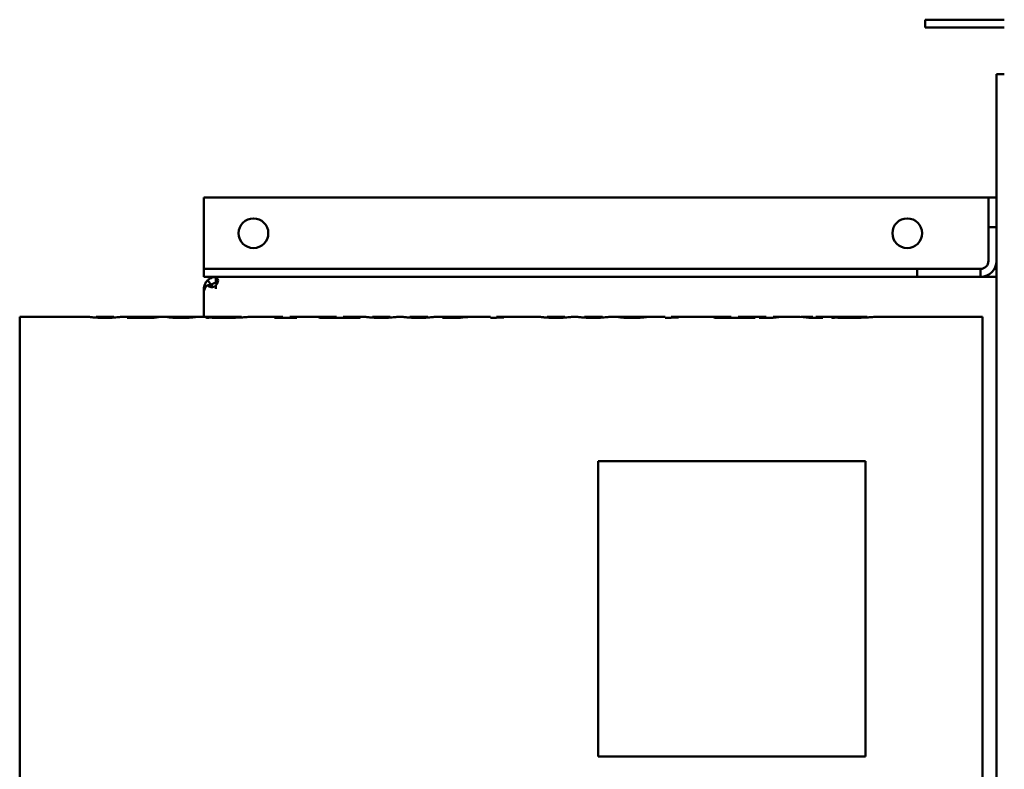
# Model space of a CAD drawing. Header units: millimetres. Extents: x 1682 to 2518, y 1091 to 1879.
# Tile 2 of 3: x 1682 to 2178, y 1358 to 1736. Entities that reach past the tile are written whole.
import ezdxf

# ---------------------------------------------------------------- set-up
doc = ezdxf.new("R2010")
doc.units = ezdxf.units.MM
doc.header["$LTSCALE"] = 10
doc.layers.add('Widoczne (ISO)', color=7, linetype='Continuous', lineweight=50)

msp = doc.modelspace()

# ---------------------------------------------------------------- linework, layer by layer
at = {"layer": 'Widoczne (ISO)'}
for p, q in [((2138.5, 1736), (2140.26, 1736)), ((2138.5, 1736), (2138.5, 1732)), ((2140.26, 1736), (2156.74, 1736)), ((2156.74, 1736), (2160.99, 1736)), ((2160.99, 1736), (2178.5, 1736)), ((2140.26, 1732), (2138.5, 1732)), ((2140.26, 1732), (2156.74, 1732)), ((2160.99, 1732), (2156.74, 1732)), ((2160.99, 1732), (2178.5, 1732)), ((2174.5, 1143.5), (2174.5, 1708.5)), ((2178.5, 1708.5), (2174.5, 1708.5)), ((1774.5, 1646.19), (2170.5, 1646.19)), ((1774.5, 1614.19), (1774.5, 1646.19)), ((2170.5, 1646.19), (2170.5, 1631.19)), ((2174.5, 1646.19), (2170.5, 1646.19)), ((2170.5, 1631.19), (2174.5, 1631.19)), ((2170.5, 1631.19), (2170.5, 1614.19)), ((1774.5, 1614.19), (1774.5, 1610.19)), ((2134.5, 1610.19), (1774.5, 1610.19)), ((1774.5, 1606.19), (1774.5, 1610.19)), ((1774.5, 1606.19), (2134.5, 1606.19)), ((1780.5, 1606.11), (2174.5, 1606.11)), ((1780.5, 1606.11), (1780.5, 1605.96)), ((1780.5, 1605.83), (1780.5, 1605.96)), ((1780.5, 1604.29), (1780.5, 1605.83)), ((2134.5, 1610.19), (2166.5, 1610.19)), ((2134.5, 1606.19), (2134.5, 1610.19)), ((2166.5, 1606.19), (2134.5, 1606.19)), ((2166.5, 1610.19), (2166.5, 1606.19)), ((2166.5, 1606.19), (2174.5, 1606.19)), ((2174.5, 1610.19), (2173.43, 1610.19)), ((1778.38, 1602.23), (1776.26, 1604.35)), ((1778.38, 1602), (1776.26, 1602)), ((1780.5, 1604.29), (1780.5, 1603.11)), ((1780.5, 1602.97), (1780.5, 1603.11)), ((1780.5, 1601.42), (1780.5, 1601.91)), ((1780.5, 1601.42), (1780.5, 1600.11)), ((1774.86, 1600.11), (1774.5, 1600.11)), ((1774.5, 1600.11), (1774.5, 1598.61)), ((1774.5, 1586), (1774.5, 1598.61)), ((1681.5, 1586), (1681.5, 1266)), ((1716.49, 1586), (1681.5, 1586)), ((1720.11, 1585.62), (1720.11, 1586)), ((1729.05, 1586), (1720.11, 1586)), ((1722.7, 1585.5), (1722.7, 1585.61)), ((1729.05, 1585.63), (1729.05, 1586)), ((1739.7, 1586), (1732.67, 1586)), ((1735.73, 1585.56), (1735.73, 1585.51)), ((1749.13, 1585.51), (1735.73, 1585.51)), ((1738.65, 1585.72), (1745.54, 1585.72)), ((1738.65, 1585.51), (1738.65, 1585.72)), ((1758.42, 1586), (1741.81, 1586)), ((1750.99, 1585.81), (1750.99, 1585.87)), ((1759.18, 1585.56), (1759.18, 1585.93)), ((1774.4, 1586), (1760.52, 1586)), ((1769.62, 1585.89), (1770.29, 1585.89)), ((1769.62, 1585.77), (1769.62, 1585.89)), ((1772.37, 1586), (1772.84, 1586)), ((1772.37, 1586), (1772.37, 1586)), ((1782.05, 1586), (1772.37, 1586)), ((1774.8, 1586), (1774.8, 1586)), ((1775.27, 1585.92), (1775.93, 1585.92)), ((1775.93, 1585.47), (1775.93, 1585.92)), ((1776.6, 1585.47), (1775.93, 1585.47)), ((1793.53, 1586), (1779.67, 1586)), ((1782.05, 1586), (1782.05, 1586)), ((1793.53, 1585.72), (1793.53, 1586)), ((1814.26, 1586), (1797.76, 1586)), ((1810.08, 1585.56), (1810.08, 1585.51)), ((1821.37, 1585.51), (1810.08, 1585.51)), ((1814.26, 1586), (1814.26, 1585.82)), ((1814.26, 1585.51), (1814.26, 1585.82)), ((1817.8, 1585.8), (1817.8, 1586)), ((1841.33, 1586), (1817.8, 1586)), ((1817.8, 1585.51), (1817.8, 1585.8)), ((1820.43, 1585.56), (1821.37, 1585.56)), ((1821.37, 1585.51), (1821.37, 1585.56)), ((1832.54, 1585.86), (1833.24, 1585.86)), ((1853.21, 1585.51), (1832.81, 1585.51)), ((1833.24, 1585.51), (1833.24, 1585.86)), ((1833.79, 1585.51), (1833.79, 1585.76)), ((1837.81, 1585.63), (1841.33, 1585.63)), ((1841.33, 1586), (1841.33, 1585.63)), ((1841.33, 1585.51), (1841.33, 1585.63)), ((1844.86, 1585.63), (1844.86, 1586)), ((1855.99, 1586), (1844.86, 1586)), ((1844.86, 1585.63), (1847.86, 1585.63)), ((1844.86, 1585.51), (1844.86, 1585.63)), ((1852.81, 1585.86), (1853.5, 1585.86)), ((1852.81, 1585.51), (1852.81, 1585.86)), ((1859.61, 1585.62), (1859.61, 1586)), ((1868.55, 1586), (1859.62, 1586)), ((1862.2, 1585.5), (1862.2, 1585.61)), ((1868.55, 1585.63), (1868.55, 1586)), ((1874.89, 1586), (1872.17, 1586)), ((1878.5, 1585.62), (1878.5, 1586)), ((1887.44, 1586), (1878.51, 1586)), ((1881.09, 1585.5), (1881.09, 1585.61)), ((1887.45, 1585.63), (1887.45, 1586)), ((1896.1, 1586), (1891.06, 1586)), ((1903.89, 1585.51), (1894.92, 1585.51)), ((1896.35, 1585.73), (1903.87, 1585.73)), ((1896.35, 1585.51), (1896.35, 1585.73)), ((1919.11, 1586), (1900.26, 1586)), ((1903.87, 1585.51), (1903.87, 1585.73)), ((1905.52, 1585.74), (1905.52, 1585.89)), ((1919.11, 1586), (1919.11, 1585.47)), ((1919.11, 1585.51), (1920.77, 1585.51)), ((1919.72, 1585.47), (1919.11, 1585.47)), ((1922.15, 1585.91), (1922.15, 1586)), ((1944.15, 1586), (1922.15, 1586)), ((1922.15, 1585.56), (1922.15, 1585.91)), ((1922.33, 1585.57), (1922.33, 1585.75)), ((1925.52, 1585.68), (1925.52, 1585.72)), ((1947.76, 1585.62), (1947.76, 1586)), ((1956.7, 1586), (1947.77, 1586)), ((1950.36, 1585.5), (1950.36, 1585.61)), ((1956.71, 1585.63), (1956.71, 1586)), ((1963.04, 1586), (1960.32, 1586)), ((1966.65, 1585.62), (1966.65, 1586)), ((1975.6, 1586), (1966.66, 1586)), ((1969.25, 1585.5), (1969.25, 1585.61)), ((1975.6, 1585.63), (1975.6, 1586)), ((1986.07, 1586), (1979.22, 1586)), ((1986.83, 1585.56), (1986.83, 1585.93)), ((2007.26, 1586), (1988.17, 1586)), ((1997.27, 1585.89), (1997.95, 1585.89)), ((1997.27, 1585.77), (1997.27, 1585.89)), ((2007.26, 1586), (2007.26, 1585.47)), ((2007.26, 1585.51), (2008.92, 1585.51)), ((2007.87, 1585.47), (2007.26, 1585.47)), ((2010.3, 1585.91), (2010.3, 1586)), ((2040.69, 1586), (2010.3, 1586)), ((2010.3, 1585.56), (2010.3, 1585.91)), ((2010.49, 1585.57), (2010.49, 1585.75)), ((2013.67, 1585.68), (2013.67, 1585.72)), ((2031.91, 1585.86), (2032.61, 1585.86)), ((2052.58, 1585.51), (2032.18, 1585.51)), ((2032.61, 1585.51), (2032.61, 1585.86)), ((2033.16, 1585.51), (2033.16, 1585.76)), ((2037.18, 1585.63), (2040.69, 1585.63)), ((2040.69, 1586), (2040.69, 1585.63)), ((2040.69, 1585.51), (2040.69, 1585.63)), ((2044.23, 1585.63), (2044.23, 1586)), ((2058.34, 1586), (2044.23, 1586)), ((2044.23, 1585.63), (2047.23, 1585.63)), ((2044.23, 1585.51), (2044.23, 1585.63)), ((2052.17, 1585.86), (2052.87, 1585.86)), ((2052.17, 1585.51), (2052.17, 1585.86)), ((2054.81, 1585.56), (2055.67, 1585.56)), ((2054.81, 1585.56), (2054.81, 1585.51)), ((2061.85, 1585.51), (2054.81, 1585.51)), ((2058.34, 1586), (2058.34, 1585.79)), ((2058.34, 1585.51), (2058.34, 1585.79)), ((2061.88, 1585.77), (2061.88, 1586)), ((2065.79, 1586), (2061.88, 1586)), ((2061.88, 1585.52), (2061.88, 1585.77)), ((2074.08, 1586), (2067.57, 1586)), ((2081.81, 1586), (2077.88, 1586)), ((2086.96, 1585.51), (2079.87, 1585.51)), ((2081.81, 1586), (2081.81, 1585.77)), ((2081.81, 1585.51), (2081.81, 1585.77)), ((2083.42, 1585.79), (2083.42, 1586)), ((2090.17, 1586), (2083.42, 1586)), ((2083.42, 1585.51), (2083.42, 1585.79)), ((2086.96, 1585.51), (2086.96, 1585.56)), ((2088.14, 1586), (2088.61, 1586)), ((2088.14, 1586), (2088.14, 1586)), ((2097.82, 1586), (2088.14, 1586)), ((2090.57, 1586), (2090.57, 1586)), ((2091.04, 1585.92), (2091.7, 1585.92)), ((2091.7, 1585.47), (2091.7, 1585.92)), ((2092.37, 1585.47), (2091.7, 1585.47)), ((2109.3, 1586), (2095.44, 1586)), ((2097.82, 1586), (2097.82, 1586)), ((2109.3, 1585.72), (2109.3, 1586)), ((2167.5, 1586), (2113.52, 1586)), ((2167.5, 1266), (2167.5, 1586)), ((2108.5, 1513.1), (1973.5, 1513.1)), ((1973.5, 1513.1), (1973.5, 1364.04)), ((2108.5, 1364.04), (2108.5, 1513.1)), ((1973.5, 1364.04), (2108.5, 1364.04))]:
    msp.add_line(p, q, dxfattribs=at)
for centre in [(1799.5, 1628.19), (2129.5, 1628.19)]:
    msp.add_circle(centre, 7.5, dxfattribs=at)
for radius in [4, 8]:
    msp.add_arc((2166.5, 1614.19), radius, 270, 0, dxfattribs=at)
for centre, major_axis, ratio, start_param, end_param in [((4093.44, 1465.95), (-2337.41, 119.92), 0.002385, 6.255894, 6.283308), ((1925.66, 1386.07), (-6.1, 199.91), 0.446381, 6.213386, 6.216583), ((4321.1, 1465.95), (-2337.41, 119.92), 0.002385, 6.255894, 6.283308), ((2013.82, 1386.07), (-6.1, 199.91), 0.446381, 6.213386, 6.216583)]:
    msp.add_ellipse(centre, major_axis=major_axis, ratio=ratio, start_param=start_param, end_param=end_param, dxfattribs=at)
for points, knots in [([(1776.26, 1604.35), (1776.35, 1604.44), (1776.59, 1604.7), (1777.38, 1605.24), (1777.72, 1605.44), (1778.47, 1605.77), (1778.88, 1605.9), (1779.87, 1606.1), (1780.3, 1606.11), (1780.5, 1606.11)], [0, 0, 0, 0, 0.0526833, 0.0526833, 0.0861186, 0.0861186, 0.1211368, 0.1211368, 0.1711448, 0.1711448, 0.1711448, 0.1711448]), ([(1780.5, 1605.83), (1780.62, 1605.8), (1780.83, 1605.73), (1781.18, 1605.49), (1781.29, 1605.37), (1781.53, 1605), (1781.61, 1604.7), (1781.61, 1604), (1781.53, 1603.61), (1781.29, 1602.99), (1781.18, 1602.77), (1780.83, 1602.23), (1780.62, 1602.02), (1780.5, 1601.91)], [0, 0, 0, 0, 0.0491218, 0.0491218, 0.0820651, 0.0820651, 0.1403471, 0.1403471, 0.1986291, 0.1986291, 0.2315806, 0.2315806, 0.2807176, 0.2807176, 0.2807176, 0.2807176]), ([(1774.5, 1600.11), (1774.5, 1600.5), (1774.54, 1600.89), (1774.69, 1601.66), (1774.81, 1602.04), (1775.11, 1602.77), (1775.29, 1603.11), (1775.73, 1603.77), (1775.98, 1604.07), (1776.26, 1604.35)], [0, 0, 0, 0, 0.1452861, 0.1452861, 0.2905717, 0.2905717, 0.4358573, 0.4358573, 0.5811435, 0.5811435, 0.5811435, 0.5811435]), ([(1776.26, 1602), (1775.98, 1601.72), (1775.73, 1601.43), (1775.29, 1600.87), (1775.11, 1600.59), (1774.81, 1600.02), (1774.69, 1599.74), (1774.54, 1599.17), (1774.5, 1598.89), (1774.5, 1598.61)], [0, 0, 0, 0, 0.1452861, 0.1452861, 0.2905717, 0.2905717, 0.4358573, 0.4358573, 0.5811435, 0.5811435, 0.5811435, 0.5811435]), ([(1780.5, 1601.42), (1780.31, 1601.33), (1779.91, 1601.16), (1778.97, 1601), (1778.59, 1600.98), (1777.82, 1601.05), (1777.45, 1601.15), (1776.96, 1601.38), (1776.8, 1601.47), (1776.45, 1601.75), (1776.33, 1601.91), (1776.26, 1602)], [0, 0, 0, 0, 0.0637787, 0.0637787, 0.1088186, 0.1088186, 0.1569781, 0.1569781, 0.1816429, 0.1816429, 0.2174563, 0.2174563, 0.2174563, 0.2174563]), ([(1780.5, 1603.11), (1780.44, 1603.11), (1780.37, 1603.11), (1780.2, 1603.09), (1780.12, 1603.08), (1779.91, 1603.05), (1779.77, 1603.02), (1779.48, 1602.93), (1779.34, 1602.88), (1779.06, 1602.75), (1778.94, 1602.67), (1778.73, 1602.53), (1778.65, 1602.47), (1778.48, 1602.33), (1778.41, 1602.26), (1778.38, 1602.23)], [-0.157635, -0.157635, -0.157635, -0.157635, -0.1399764, -0.1399764, -0.1263282, -0.1263282, -0.1032221, -0.1032221, -0.0798706, -0.0798706, -0.0542275, -0.0542275, -0.0328779, -0.0328779, 0, 0, 0, 0]), ([(1778.38, 1602), (1778.42, 1601.9), (1778.48, 1601.74), (1778.66, 1601.47), (1778.74, 1601.37), (1778.94, 1601.18), (1779.07, 1601.1), (1779.22, 1601.05), (1779.23, 1601.05), (1779.24, 1601.05)], [-0.2069716, -0.2069716, -0.2069716, -0.2069716, -0.1641015, -0.1641015, -0.1356471, -0.1356471, -0.1019573, -0.1019573, -0.0998619, -0.0998619, -0.0998619, -0.0998619]), ([(1781.19, 1602.79), (1781.11, 1602.82), (1781.03, 1602.85), (1780.78, 1602.93), (1780.62, 1602.95), (1780.5, 1602.97)], [-0.05864928, -0.05864928, -0.05864928, -0.05864928, -0.03886991, -0.03886991, 0, 0, 0, 0]), ([(1716.49, 1586), (1716.49, 1586), (1716.7, 1585.96), (1717.8, 1585.83), (1718.48, 1585.76), (1719.46, 1585.68), (1719.77, 1585.65), (1720.11, 1585.63)], [-1.5245795, -1.5245795, -1.5245795, -1.5245795, -1.0516787, -1.0516787, -0.6804539, -0.6804539, -0.5262432, -0.5262432, -0.5262432, -0.5262432]), ([(1719.35, 1585.68), (1718.35, 1585.76), (1717.66, 1585.84), (1716.68, 1585.96), (1716.49, 1586), (1716.49, 1586)], [-1.046351, -1.046351, -1.046351, -1.046351, -0.560424, -0.560424, 0, 0, 0, 0]), ([(1724.52, 1585.47), (1724.04, 1585.47), (1723.57, 1585.48), (1722.65, 1585.5), (1722.21, 1585.51), (1720.83, 1585.57), (1720.03, 1585.63), (1719.35, 1585.68)], [-0.6157738, -0.6157738, -0.6157738, -0.6157738, -0.4732199, -0.4732199, -0.3285587, -0.3285587, 0, 0, 0, 0]), ([(1720.11, 1586), (1720.11, 1585.99), (1720.17, 1585.96), (1720.46, 1585.89), (1720.66, 1585.84), (1720.98, 1585.79)], [-0.7148698, -0.7148698, -0.7148698, -0.7148698, -0.3245472, -0.3245472, 0, 0, 0, 0]), ([(1720.98, 1585.79), (1721.18, 1585.76), (1721.43, 1585.72), (1722, 1585.66), (1722.31, 1585.63), (1722.7, 1585.61)], [-0.3461513, -0.3461513, -0.3461513, -0.3461513, -0.1519097, -0.1519097, 0, 0, 0, 0]), ([(1726.76, 1585.64), (1727.26, 1585.68), (1727.62, 1585.73), (1728.32, 1585.83), (1728.5, 1585.88), (1728.89, 1585.97), (1729.05, 1586.01), (1729.05, 1586)], [-0.8751049, -0.8751049, -0.8751049, -0.8751049, -0.7906515, -0.7906515, -0.6496498, -0.6496498, 0, 0, 0, 0]), ([(1732.67, 1586), (1732.66, 1586), (1732.57, 1585.98), (1732.05, 1585.91), (1731.62, 1585.86), (1730.99, 1585.79), (1730.49, 1585.74), (1729.33, 1585.65), (1728.7, 1585.6), (1727.95, 1585.56)], [-0.9081763, -0.9081763, -0.9081763, -0.9081763, -0.7686926, -0.7686926, -0.5821444, -0.5821444, -0.2738913, -0.2738913, 0, 0, 0, 0]), ([(1748.5, 1585.75), (1749.02, 1585.76), (1749.49, 1585.78), (1750.33, 1585.83), (1750.69, 1585.85), (1750.99, 1585.87)], [-0.3698199, -0.3698199, -0.3698199, -0.3698199, -0.1905233, -0.1905233, 0, 0, 0, 0]), ([(1763.16, 1585.47), (1762.2, 1585.47), (1761.26, 1585.48), (1759.25, 1585.54), (1758.5, 1585.59), (1757.43, 1585.66), (1756.9, 1585.71), (1756.37, 1585.77), (1756.25, 1585.79), (1756.07, 1585.83), (1756.03, 1585.85), (1756.03, 1585.87)], [-0.8420061, -0.8420061, -0.8420061, -0.8420061, -0.6998189, -0.6998189, -0.5219096, -0.5219096, -0.2558191, -0.2558191, -0.1295644, -0.1295644, 0, 0, 0, 0]), ([(1756.91, 1585.98), (1757.4, 1586), (1758.03, 1586), (1759.03, 1586), (1759.37, 1585.99), (1759.73, 1585.99)], [-0.770881, -0.770881, -0.770881, -0.770881, -0.4167522, -0.4167522, -0.2468657, -0.2468657, -0.2468657, -0.2468657]), ([(1760.52, 1586), (1760.26, 1586), (1760.04, 1586), (1759.44, 1585.98), (1759.18, 1585.96), (1759.18, 1585.93)], [-0.4989571, -0.4989571, -0.4989571, -0.4989571, -0.3378176, -0.3378176, 0, 0, 0, 0]), ([(1759.18, 1585.93), (1759.18, 1585.91), (1759.29, 1585.88), (1759.88, 1585.81), (1760.35, 1585.78), (1761.1, 1585.74), (1761.63, 1585.72), (1762.53, 1585.69), (1762.83, 1585.69), (1763.47, 1585.68), (1763.79, 1585.68), (1764.12, 1585.68)], [-0.6275107, -0.6275107, -0.6275107, -0.6275107, -0.5217877, -0.5217877, -0.394256, -0.394256, -0.1940315, -0.1940315, -0.098474, -0.098474, 0, 0, 0, 0]), ([(1770.29, 1585.89), (1770.15, 1585.85), (1769.91, 1585.81), (1768.98, 1585.69), (1768.35, 1585.64), (1767.3, 1585.57), (1766.6, 1585.53), (1764.96, 1585.48), (1764.07, 1585.47), (1763.16, 1585.47)], [-0.8432193, -0.8432193, -0.8432193, -0.8432193, -0.7056979, -0.7056979, -0.528401, -0.528401, -0.2716248, -0.2716248, 0, 0, 0, 0]), ([(1764.12, 1585.68), (1764.72, 1585.68), (1765.31, 1585.68), (1766.57, 1585.71), (1767.09, 1585.73), (1767.94, 1585.76), (1768.36, 1585.79), (1769.1, 1585.84), (1769.39, 1585.87), (1769.62, 1585.89)], [-0.6278595, -0.6278595, -0.6278595, -0.6278595, -0.5209175, -0.5209175, -0.3916357, -0.3916357, -0.2049285, -0.2049285, 0, 0, 0, 0]), ([(1775.93, 1585.92), (1776.22, 1585.89), (1776.59, 1585.85), (1777.44, 1585.78), (1777.9, 1585.74), (1778.46, 1585.71)], [-0.5126081, -0.5126081, -0.5126081, -0.5126081, -0.2331347, -0.2331347, 0, 0, 0, 0]), ([(1777.5, 1585.59), (1777.27, 1585.59), (1777.07, 1585.58), (1776.91, 1585.56), (1776.74, 1585.55), (1776.64, 1585.52), (1776.6, 1585.47)], [0, 0, 0, 0, 1, 1, 1, 2, 2, 2, 2]), ([(1778.46, 1585.71), (1778.83, 1585.69), (1779.22, 1585.67), (1780.08, 1585.63), (1780.53, 1585.62), (1782.02, 1585.58), (1783.09, 1585.57), (1784.18, 1585.57)], [-0.6294153, -0.6294153, -0.6294153, -0.6294153, -0.4769758, -0.4769758, -0.3254456, -0.3254456, 0, 0, 0, 0]), ([(1784.53, 1585.47), (1783.61, 1585.47), (1782.79, 1585.47), (1782.04, 1585.48), (1781.3, 1585.5), (1780.25, 1585.52), (1778.89, 1585.56)], [0, 0, 0, 0, 1, 1, 1, 2, 2, 2, 2]), ([(1778.92, 1586), (1778.95, 1586), (1779, 1586), (1779.05, 1586), (1779.24, 1586), (1779.54, 1586), (1779.94, 1586), (1780.34, 1586), (1781.05, 1586), (1782.05, 1586)], [0.725571, 0.725571, 0.725571, 0.725571, 1, 1, 1, 2, 2, 2, 3, 3, 3, 3]), ([(1784.18, 1585.57), (1784.93, 1585.57), (1785.69, 1585.57), (1787.11, 1585.6), (1787.77, 1585.61), (1789, 1585.66), (1789.56, 1585.68), (1790.59, 1585.74), (1791.05, 1585.77), (1791.45, 1585.8)], [-0.8603733, -0.8603733, -0.8603733, -0.8603733, -0.6338336, -0.6338336, -0.4237784, -0.4237784, -0.2170422, -0.2170422, 0, 0, 0, 0]), ([(1791.02, 1585.59), (1790.08, 1585.55), (1789.08, 1585.52), (1786.88, 1585.48), (1785.7, 1585.47), (1784.53, 1585.47)], [-0.6796182, -0.6796182, -0.6796182, -0.6796182, -0.3528207, -0.3528207, 0, 0, 0, 0]), ([(1796.17, 1585.89), (1795.56, 1585.85), (1794.83, 1585.79), (1793.08, 1585.69), (1792.11, 1585.64), (1791.02, 1585.59)], [-0.7688621, -0.7688621, -0.7688621, -0.7688621, -0.3780903, -0.3780903, 0, 0, 0, 0]), ([(1791.45, 1585.8), (1792.16, 1585.85), (1792.67, 1585.9), (1793.38, 1585.97), (1793.53, 1586), (1793.53, 1586)], [-0.8030423, -0.8030423, -0.8030423, -0.8030423, -0.4158962, -0.4158962, 0, 0, 0, 0]), ([(1797.76, 1586), (1797.73, 1586), (1797.6, 1585.99), (1797.09, 1585.96), (1796.69, 1585.93), (1796.17, 1585.89)], [-0.6236316, -0.6236316, -0.6236316, -0.6236316, -0.3338565, -0.3338565, 0, 0, 0, 0]), ([(1810.08, 1585.56), (1811.41, 1585.56), (1812.34, 1585.57), (1812.88, 1585.59), (1813.41, 1585.61), (1813.77, 1585.63), (1813.97, 1585.66), (1814.17, 1585.68), (1814.26, 1585.75), (1814.26, 1585.82)], [0, 0, 0, 0, 1, 1, 1, 2, 2, 2, 3, 3, 3, 3]), ([(1817.8, 1585.8), (1817.8, 1585.77), (1817.82, 1585.73), (1817.96, 1585.68), (1818.01, 1585.66), (1818.14, 1585.64), (1818.21, 1585.63), (1818.31, 1585.62)], [-0.2621037, -0.2621037, -0.2621037, -0.2621037, -0.0999427, -0.0999427, -0.0434947, -0.0434947, 0, 0, 0, 0]), ([(1832.81, 1585.51), (1832.77, 1585.59), (1832.72, 1585.66), (1832.63, 1585.77), (1832.59, 1585.82), (1832.54, 1585.86)], [-0.5868472, -0.5868472, -0.5868472, -0.5868472, -0.2934236, -0.2934236, 0, 0, 0, 0]), ([(1833.79, 1585.76), (1834.17, 1585.72), (1834.68, 1585.68), (1835.31, 1585.66), (1835.95, 1585.64), (1836.78, 1585.63), (1837.81, 1585.63)], [0, 0, 0, 0, 1, 1, 1, 2, 2, 2, 2]), ([(1850.36, 1585.64), (1851, 1585.66), (1851.54, 1585.69), (1851.99, 1585.73), (1852.44, 1585.77), (1852.71, 1585.82), (1852.81, 1585.86)], [0, 0, 0, 0, 1, 1, 1, 2, 2, 2, 2]), ([(1853.5, 1585.86), (1853.45, 1585.82), (1853.41, 1585.77), (1853.31, 1585.66), (1853.26, 1585.59), (1853.21, 1585.51)], [-0.5869432, -0.5869432, -0.5869432, -0.5869432, -0.2934716, -0.2934716, 0, 0, 0, 0]), ([(1855.99, 1586), (1855.99, 1586), (1856.21, 1585.96), (1857.3, 1585.83), (1857.98, 1585.76), (1858.96, 1585.68), (1859.27, 1585.65), (1859.61, 1585.63)], [-1.5245794, -1.5245794, -1.5245794, -1.5245794, -1.0516786, -1.0516786, -0.6804539, -0.6804539, -0.5262432, -0.5262432, -0.5262432, -0.5262432]), ([(1858.85, 1585.68), (1857.85, 1585.76), (1857.16, 1585.84), (1856.19, 1585.96), (1855.99, 1586), (1855.99, 1586)], [-1.046351, -1.046351, -1.046351, -1.046351, -0.560424, -0.560424, 0, 0, 0, 0]), ([(1864.02, 1585.47), (1863.54, 1585.47), (1863.08, 1585.48), (1862.15, 1585.5), (1861.71, 1585.51), (1860.33, 1585.57), (1859.53, 1585.63), (1858.85, 1585.68)], [-0.6157738, -0.6157738, -0.6157738, -0.6157738, -0.4732199, -0.4732199, -0.3285587, -0.3285587, 0, 0, 0, 0]), ([(1859.61, 1586), (1859.61, 1585.99), (1859.67, 1585.96), (1859.96, 1585.89), (1860.17, 1585.84), (1860.49, 1585.79)], [-0.7148698, -0.7148698, -0.7148698, -0.7148698, -0.3245472, -0.3245472, 0, 0, 0, 0]), ([(1860.49, 1585.79), (1860.68, 1585.76), (1860.93, 1585.72), (1861.5, 1585.66), (1861.81, 1585.63), (1862.2, 1585.61)], [-0.3461513, -0.3461513, -0.3461513, -0.3461513, -0.1519097, -0.1519097, 0, 0, 0, 0]), ([(1866.27, 1585.64), (1866.76, 1585.68), (1867.12, 1585.73), (1867.82, 1585.83), (1868.01, 1585.88), (1868.39, 1585.97), (1868.55, 1586.01), (1868.55, 1586)], [-0.875105, -0.875105, -0.875105, -0.875105, -0.7906515, -0.7906515, -0.6496498, -0.6496498, 0, 0, 0, 0]), ([(1872.17, 1586), (1872.16, 1586), (1872.07, 1585.98), (1871.55, 1585.91), (1871.12, 1585.86), (1870.49, 1585.79), (1870, 1585.74), (1868.83, 1585.65), (1868.2, 1585.6), (1867.45, 1585.56)], [-0.9081764, -0.9081764, -0.9081764, -0.9081764, -0.7686926, -0.7686926, -0.5821444, -0.5821444, -0.2738913, -0.2738913, 0, 0, 0, 0]), ([(1874.89, 1586), (1874.89, 1586), (1875.1, 1585.96), (1876.19, 1585.83), (1876.87, 1585.76), (1877.86, 1585.68), (1878.16, 1585.65), (1878.5, 1585.63)], [-1.5245794, -1.5245794, -1.5245794, -1.5245794, -1.0516786, -1.0516786, -0.6804539, -0.6804539, -0.5262432, -0.5262432, -0.5262432, -0.5262432]), ([(1877.75, 1585.68), (1876.74, 1585.76), (1876.05, 1585.84), (1875.08, 1585.96), (1874.89, 1586), (1874.89, 1586)], [-1.046351, -1.046351, -1.046351, -1.046351, -0.560424, -0.560424, 0, 0, 0, 0]), ([(1882.91, 1585.47), (1882.44, 1585.47), (1881.97, 1585.48), (1881.04, 1585.5), (1880.6, 1585.51), (1879.23, 1585.57), (1878.42, 1585.63), (1877.75, 1585.68)], [-0.6157738, -0.6157738, -0.6157738, -0.6157738, -0.4732199, -0.4732199, -0.3285587, -0.3285587, 0, 0, 0, 0]), ([(1878.5, 1586), (1878.5, 1585.99), (1878.56, 1585.96), (1878.85, 1585.89), (1879.06, 1585.84), (1879.38, 1585.79)], [-0.7148698, -0.7148698, -0.7148698, -0.7148698, -0.3245472, -0.3245472, 0, 0, 0, 0]), ([(1879.38, 1585.79), (1879.57, 1585.76), (1879.82, 1585.72), (1880.4, 1585.66), (1880.71, 1585.63), (1881.09, 1585.61)], [-0.3461513, -0.3461513, -0.3461513, -0.3461513, -0.1519097, -0.1519097, 0, 0, 0, 0]), ([(1885.16, 1585.64), (1885.65, 1585.68), (1886.01, 1585.73), (1886.72, 1585.83), (1886.9, 1585.88), (1887.28, 1585.97), (1887.45, 1586.01), (1887.45, 1586)], [-0.875105, -0.875105, -0.875105, -0.875105, -0.7906515, -0.7906515, -0.6496498, -0.6496498, 0, 0, 0, 0]), ([(1891.06, 1586), (1891.06, 1586), (1890.96, 1585.98), (1890.45, 1585.91), (1890.01, 1585.86), (1889.38, 1585.79), (1888.89, 1585.74), (1887.73, 1585.65), (1887.09, 1585.6), (1886.34, 1585.56)], [-0.9081764, -0.9081764, -0.9081764, -0.9081764, -0.7686927, -0.7686927, -0.5821444, -0.5821444, -0.2738913, -0.2738913, 0, 0, 0, 0]), ([(1894.92, 1585.51), (1895.16, 1585.55), (1895.4, 1585.59), (1895.88, 1585.66), (1896.11, 1585.69), (1896.35, 1585.73)], [-0.3436624, -0.3436624, -0.3436624, -0.3436624, -0.1718312, -0.1718312, 0, 0, 0, 0]), ([(1905.52, 1585.89), (1904.01, 1585.89), (1902.53, 1585.91), (1899.89, 1585.95), (1898.76, 1585.97), (1897.78, 1585.98)], [-0.8754756, -0.8754756, -0.8754756, -0.8754756, -0.4179095, -0.4179095, 0, 0, 0, 0]), ([(1898.24, 1585.97), (1898.54, 1585.99), (1898.92, 1585.99), (1899.67, 1586), (1900.26, 1586), (1901.62, 1586), (1902.4, 1585.99), (1903.21, 1585.99)], [-0.6466164, -0.6466164, -0.6466164, -0.6466164, -0.5133137, -0.5133137, -0.2645651, -0.2645651, 0, 0, 0, 0]), ([(1903.87, 1585.73), (1904.14, 1585.76), (1904.42, 1585.79), (1904.97, 1585.84), (1905.25, 1585.87), (1905.52, 1585.89)], [-0.373607, -0.373607, -0.373607, -0.373607, -0.1868035, -0.1868035, 0, 0, 0, 0]), ([(1908.69, 1585.98), (1907.89, 1585.95), (1907.09, 1585.89), (1905.49, 1585.74), (1904.69, 1585.64), (1903.89, 1585.51)], [-1.082689, -1.082689, -1.082689, -1.082689, -0.541345, -0.541345, 0, 0, 0, 0]), ([(1925.8, 1585.68), (1924.79, 1585.65), (1923.78, 1585.62), (1921.75, 1585.55), (1920.73, 1585.51), (1919.72, 1585.47)], [-0.6769042, -0.6769042, -0.6769042, -0.6769042, -0.3384521, -0.3384521, 0, 0, 0, 0]), ([(1922.33, 1585.75), (1922.41, 1585.73), (1922.57, 1585.71), (1922.8, 1585.7), (1923.03, 1585.69), (1923.31, 1585.68), (1923.62, 1585.68)], [0, 0, 0, 0, 1, 1, 1, 2, 2, 2, 2]), ([(1944.15, 1586), (1944.15, 1586), (1944.36, 1585.96), (1945.45, 1585.83), (1946.13, 1585.76), (1947.12, 1585.68), (1947.42, 1585.65), (1947.76, 1585.63)], [-1.5245794, -1.5245794, -1.5245794, -1.5245794, -1.0516786, -1.0516786, -0.6804539, -0.6804539, -0.5262432, -0.5262432, -0.5262432, -0.5262432]), ([(1947.01, 1585.68), (1946, 1585.76), (1945.31, 1585.84), (1944.34, 1585.96), (1944.15, 1586), (1944.15, 1586)], [-1.046351, -1.046351, -1.046351, -1.046351, -0.560424, -0.560424, 0, 0, 0, 0]), ([(1952.17, 1585.47), (1951.7, 1585.47), (1951.23, 1585.48), (1950.3, 1585.5), (1949.86, 1585.51), (1948.49, 1585.57), (1947.68, 1585.63), (1947.01, 1585.68)], [-0.6157738, -0.6157738, -0.6157738, -0.6157738, -0.4732199, -0.4732199, -0.3285587, -0.3285587, 0, 0, 0, 0]), ([(1947.76, 1586), (1947.76, 1585.99), (1947.82, 1585.96), (1948.11, 1585.89), (1948.32, 1585.84), (1948.64, 1585.79)], [-0.7148698, -0.7148698, -0.7148698, -0.7148698, -0.3245472, -0.3245472, 0, 0, 0, 0]), ([(1948.64, 1585.79), (1948.84, 1585.76), (1949.08, 1585.72), (1949.66, 1585.66), (1949.97, 1585.63), (1950.36, 1585.61)], [-0.3461513, -0.3461513, -0.3461513, -0.3461513, -0.1519097, -0.1519097, 0, 0, 0, 0]), ([(1954.42, 1585.64), (1954.91, 1585.68), (1955.27, 1585.73), (1955.98, 1585.83), (1956.16, 1585.88), (1956.54, 1585.97), (1956.71, 1586.01), (1956.71, 1586)], [-0.875105, -0.875105, -0.875105, -0.875105, -0.7906516, -0.7906516, -0.6496498, -0.6496498, 0, 0, 0, 0]), ([(1960.32, 1586), (1960.32, 1586), (1960.22, 1585.98), (1959.71, 1585.91), (1959.28, 1585.86), (1958.64, 1585.79), (1958.15, 1585.74), (1956.99, 1585.65), (1956.35, 1585.6), (1955.6, 1585.56)], [-0.9081764, -0.9081764, -0.9081764, -0.9081764, -0.7686927, -0.7686927, -0.5821444, -0.5821444, -0.2738913, -0.2738913, 0, 0, 0, 0]), ([(1963.04, 1586), (1963.04, 1586), (1963.25, 1585.96), (1964.34, 1585.83), (1965.03, 1585.76), (1966.01, 1585.68), (1966.32, 1585.65), (1966.66, 1585.63)], [-1.5245794, -1.5245794, -1.5245794, -1.5245794, -1.0516786, -1.0516786, -0.6804539, -0.6804539, -0.5262432, -0.5262432, -0.5262432, -0.5262432]), ([(1965.9, 1585.68), (1964.9, 1585.76), (1964.21, 1585.84), (1963.23, 1585.96), (1963.04, 1586), (1963.04, 1586)], [-1.046351, -1.046351, -1.046351, -1.046351, -0.560424, -0.560424, 0, 0, 0, 0]), ([(1971.07, 1585.47), (1970.59, 1585.47), (1970.12, 1585.48), (1969.2, 1585.5), (1968.75, 1585.51), (1967.38, 1585.57), (1966.57, 1585.63), (1965.9, 1585.68)], [-0.6157738, -0.6157738, -0.6157738, -0.6157738, -0.4732199, -0.4732199, -0.3285587, -0.3285587, 0, 0, 0, 0]), ([(1966.65, 1586), (1966.65, 1585.99), (1966.71, 1585.96), (1967.01, 1585.89), (1967.21, 1585.84), (1967.53, 1585.79)], [-0.7148698, -0.7148698, -0.7148698, -0.7148698, -0.3245472, -0.3245472, 0, 0, 0, 0]), ([(1967.53, 1585.79), (1967.73, 1585.76), (1967.98, 1585.72), (1968.55, 1585.66), (1968.86, 1585.63), (1969.25, 1585.61)], [-0.3461513, -0.3461513, -0.3461513, -0.3461513, -0.1519097, -0.1519097, 0, 0, 0, 0]), ([(1973.31, 1585.64), (1973.81, 1585.68), (1974.16, 1585.73), (1974.87, 1585.83), (1975.05, 1585.88), (1975.43, 1585.97), (1975.6, 1586.01), (1975.6, 1586)], [-0.875105, -0.875105, -0.875105, -0.875105, -0.7906516, -0.7906516, -0.6496498, -0.6496498, 0, 0, 0, 0]), ([(1979.22, 1586), (1979.21, 1586), (1979.11, 1585.98), (1978.6, 1585.91), (1978.17, 1585.86), (1977.53, 1585.79), (1977.04, 1585.74), (1975.88, 1585.65), (1975.24, 1585.6), (1974.5, 1585.56)], [-0.9081764, -0.9081764, -0.9081764, -0.9081764, -0.7686927, -0.7686927, -0.5821444, -0.5821444, -0.2738913, -0.2738913, 0, 0, 0, 0]), ([(1990.82, 1585.47), (1989.86, 1585.47), (1988.92, 1585.48), (1986.91, 1585.54), (1986.16, 1585.59), (1985.09, 1585.66), (1984.56, 1585.71), (1984.03, 1585.77), (1983.9, 1585.79), (1983.73, 1585.83), (1983.69, 1585.85), (1983.69, 1585.87)], [-0.8420061, -0.8420061, -0.8420061, -0.8420061, -0.6998189, -0.6998189, -0.5219096, -0.5219096, -0.2558191, -0.2558191, -0.1295644, -0.1295644, 0, 0, 0, 0]), ([(1984.57, 1585.98), (1985.06, 1586), (1985.68, 1586), (1986.68, 1586), (1987.03, 1585.99), (1987.38, 1585.99)], [-0.770881, -0.770881, -0.770881, -0.770881, -0.4167522, -0.4167522, -0.2468657, -0.2468657, -0.2468657, -0.2468657]), ([(1988.17, 1586), (1987.92, 1586), (1987.69, 1586), (1987.09, 1585.98), (1986.83, 1585.96), (1986.83, 1585.93)], [-0.4989571, -0.4989571, -0.4989571, -0.4989571, -0.3378176, -0.3378176, 0, 0, 0, 0]), ([(1986.83, 1585.93), (1986.83, 1585.91), (1986.94, 1585.88), (1987.54, 1585.81), (1988, 1585.78), (1988.76, 1585.74), (1989.28, 1585.72), (1990.19, 1585.69), (1990.49, 1585.69), (1991.12, 1585.68), (1991.45, 1585.68), (1991.78, 1585.68)], [-0.6275107, -0.6275107, -0.6275107, -0.6275107, -0.5217877, -0.5217877, -0.394256, -0.394256, -0.1940315, -0.1940315, -0.098474, -0.098474, 0, 0, 0, 0]), ([(1997.95, 1585.89), (1997.81, 1585.85), (1997.56, 1585.81), (1996.64, 1585.69), (1996, 1585.64), (1994.96, 1585.57), (1994.26, 1585.53), (1992.61, 1585.48), (1991.72, 1585.47), (1990.82, 1585.47)], [-0.8432194, -0.8432194, -0.8432194, -0.8432194, -0.7056979, -0.7056979, -0.528401, -0.528401, -0.2716248, -0.2716248, 0, 0, 0, 0]), ([(1991.78, 1585.68), (1992.38, 1585.68), (1992.97, 1585.68), (1994.23, 1585.71), (1994.75, 1585.73), (1995.6, 1585.76), (1996.02, 1585.79), (1996.76, 1585.84), (1997.05, 1585.87), (1997.27, 1585.89)], [-0.6278595, -0.6278595, -0.6278595, -0.6278595, -0.5209175, -0.5209175, -0.3916357, -0.3916357, -0.2049285, -0.2049285, 0, 0, 0, 0]), ([(2013.96, 1585.68), (2012.94, 1585.65), (2011.93, 1585.62), (2009.9, 1585.55), (2008.89, 1585.51), (2007.87, 1585.47)], [-0.6769042, -0.6769042, -0.6769042, -0.6769042, -0.3384521, -0.3384521, 0, 0, 0, 0]), ([(2010.49, 1585.75), (2010.57, 1585.73), (2010.72, 1585.71), (2010.96, 1585.7), (2011.19, 1585.69), (2011.46, 1585.68), (2011.77, 1585.68)], [0, 0, 0, 0, 1, 1, 1, 2, 2, 2, 2]), ([(2032.18, 1585.51), (2032.13, 1585.59), (2032.09, 1585.66), (2032, 1585.77), (2031.96, 1585.82), (2031.91, 1585.86)], [-0.5868472, -0.5868472, -0.5868472, -0.5868472, -0.2934236, -0.2934236, 0, 0, 0, 0]), ([(2033.16, 1585.76), (2033.54, 1585.72), (2034.05, 1585.68), (2034.68, 1585.66), (2035.31, 1585.64), (2036.15, 1585.63), (2037.18, 1585.63)], [0, 0, 0, 0, 1, 1, 1, 2, 2, 2, 2]), ([(2049.72, 1585.64), (2050.36, 1585.66), (2050.91, 1585.69), (2051.36, 1585.73), (2051.81, 1585.77), (2052.08, 1585.82), (2052.17, 1585.86)], [0, 0, 0, 0, 1, 1, 1, 2, 2, 2, 2]), ([(2052.87, 1585.86), (2052.82, 1585.82), (2052.77, 1585.77), (2052.68, 1585.66), (2052.63, 1585.59), (2052.58, 1585.51)], [-0.5869432, -0.5869432, -0.5869432, -0.5869432, -0.2934716, -0.2934716, 0, 0, 0, 0]), ([(2057.93, 1585.63), (2058.01, 1585.64), (2058.07, 1585.65), (2058.17, 1585.67), (2058.21, 1585.68), (2058.32, 1585.73), (2058.34, 1585.76), (2058.34, 1585.79)], [-0.2618871, -0.2618871, -0.2618871, -0.2618871, -0.2204869, -0.2204869, -0.1629374, -0.1629374, 0, 0, 0, 0]), ([(2083.79, 1585.65), (2083.97, 1585.63), (2084.28, 1585.61), (2084.74, 1585.59), (2085.2, 1585.57), (2085.94, 1585.56), (2086.96, 1585.56)], [0, 0, 0, 0, 1, 1, 1, 2, 2, 2, 2]), ([(2091.7, 1585.92), (2091.99, 1585.89), (2092.36, 1585.85), (2093.2, 1585.78), (2093.67, 1585.74), (2094.23, 1585.71)], [-0.5126081, -0.5126081, -0.5126081, -0.5126081, -0.2331347, -0.2331347, 0, 0, 0, 0]), ([(2093.27, 1585.59), (2093.04, 1585.59), (2092.84, 1585.58), (2092.68, 1585.56), (2092.51, 1585.55), (2092.41, 1585.52), (2092.37, 1585.47)], [0, 0, 0, 0, 1, 1, 1, 2, 2, 2, 2]), ([(2094.23, 1585.71), (2094.59, 1585.69), (2094.99, 1585.67), (2095.85, 1585.63), (2096.3, 1585.62), (2097.79, 1585.58), (2098.86, 1585.57), (2099.95, 1585.57)], [-0.6294153, -0.6294153, -0.6294153, -0.6294153, -0.4769758, -0.4769758, -0.3254456, -0.3254456, 0, 0, 0, 0]), ([(2100.29, 1585.47), (2099.38, 1585.47), (2098.55, 1585.47), (2097.81, 1585.48), (2097.07, 1585.5), (2096.02, 1585.52), (2094.66, 1585.56)], [0, 0, 0, 0, 1, 1, 1, 2, 2, 2, 2]), ([(2094.68, 1586), (2094.72, 1586), (2094.77, 1586), (2094.82, 1586), (2095.01, 1586), (2095.31, 1586), (2095.71, 1586), (2096.11, 1586), (2096.82, 1586), (2097.82, 1586)], [0.725571, 0.725571, 0.725571, 0.725571, 1, 1, 1, 2, 2, 2, 3, 3, 3, 3]), ([(2099.95, 1585.57), (2100.7, 1585.57), (2101.46, 1585.57), (2102.88, 1585.6), (2103.53, 1585.61), (2104.77, 1585.66), (2105.32, 1585.68), (2106.36, 1585.74), (2106.82, 1585.77), (2107.22, 1585.8)], [-0.8603733, -0.8603733, -0.8603733, -0.8603733, -0.6338336, -0.6338336, -0.4237784, -0.4237784, -0.2170422, -0.2170422, 0, 0, 0, 0]), ([(2106.79, 1585.59), (2105.85, 1585.55), (2104.84, 1585.52), (2102.65, 1585.48), (2101.47, 1585.47), (2100.29, 1585.47)], [-0.6796182, -0.6796182, -0.6796182, -0.6796182, -0.3528207, -0.3528207, 0, 0, 0, 0]), ([(2111.94, 1585.89), (2111.33, 1585.85), (2110.6, 1585.79), (2108.85, 1585.69), (2107.88, 1585.64), (2106.79, 1585.59)], [-0.7688621, -0.7688621, -0.7688621, -0.7688621, -0.3780903, -0.3780903, 0, 0, 0, 0]), ([(2107.22, 1585.8), (2107.92, 1585.85), (2108.44, 1585.9), (2109.15, 1585.97), (2109.3, 1586), (2109.3, 1586)], [-0.8030423, -0.8030423, -0.8030423, -0.8030423, -0.4158962, -0.4158962, 0, 0, 0, 0]), ([(2113.52, 1586), (2113.5, 1586), (2113.37, 1585.99), (2112.86, 1585.96), (2112.46, 1585.93), (2111.94, 1585.89)], [-0.6236316, -0.6236316, -0.6236316, -0.6236316, -0.3338565, -0.3338565, 0, 0, 0, 0])]:
    msp.add_open_spline(points, degree=3, knots=knots, dxfattribs=at)
for points in [[(1778.38, 1602.23), (1778.31, 1602.16), (1778.24, 1602.08), (1778.17, 1602)], [(1720.11, 1586), (1720.11, 1586), (1720.11, 1586), (1720.11, 1586)], [(1722.7, 1585.61), (1723.2, 1585.58), (1723.82, 1585.57), (1724.54, 1585.57)], [(1727.95, 1585.56), (1726.85, 1585.51), (1725.7, 1585.47), (1724.52, 1585.47)], [(1724.54, 1585.57), (1725.37, 1585.57), (1726.11, 1585.6), (1726.76, 1585.64)], [(1735.73, 1585.56), (1737.41, 1585.93), (1739.08, 1586.07), (1740.76, 1585.97)], [(1741.81, 1586), (1740.75, 1586), (1739.7, 1585.91), (1738.65, 1585.72)], [(1745.54, 1585.72), (1746.92, 1585.72), (1747.91, 1585.73), (1748.5, 1585.75)], [(1751.52, 1585.86), (1750.72, 1585.78), (1749.93, 1585.67), (1749.13, 1585.51)], [(1750.99, 1585.87), (1751.17, 1585.87), (1751.34, 1585.87), (1751.52, 1585.86)], [(1772.84, 1586), (1773.8, 1586), (1774.45, 1586), (1774.8, 1586)], [(1774.8, 1586), (1774.89, 1586), (1774.96, 1586), (1775.02, 1586)], [(1775.93, 1585.47), (1775.71, 1585.68), (1775.49, 1585.83), (1775.27, 1585.92)], [(1778.89, 1585.56), (1778.19, 1585.58), (1777.73, 1585.59), (1777.5, 1585.59)], [(1793.53, 1586), (1793.53, 1586), (1793.53, 1586), (1793.53, 1586)], [(1818.31, 1585.62), (1818.79, 1585.58), (1819.49, 1585.56), (1820.43, 1585.56)], [(1833.24, 1585.86), (1833.38, 1585.82), (1833.56, 1585.78), (1833.79, 1585.76)], [(1847.86, 1585.63), (1849.03, 1585.63), (1849.87, 1585.63), (1850.36, 1585.64)], [(1859.62, 1586), (1859.61, 1586), (1859.61, 1586), (1859.61, 1586)], [(1862.2, 1585.61), (1862.71, 1585.58), (1863.32, 1585.57), (1864.04, 1585.57)], [(1867.45, 1585.56), (1866.35, 1585.51), (1865.2, 1585.47), (1864.02, 1585.47)], [(1864.04, 1585.57), (1864.87, 1585.57), (1865.61, 1585.6), (1866.27, 1585.64)], [(1878.51, 1586), (1878.5, 1586), (1878.5, 1586), (1878.5, 1586)], [(1881.09, 1585.61), (1881.6, 1585.58), (1882.21, 1585.57), (1882.93, 1585.57)], [(1886.34, 1585.56), (1885.24, 1585.51), (1884.1, 1585.47), (1882.91, 1585.47)], [(1882.93, 1585.57), (1883.76, 1585.57), (1884.51, 1585.6), (1885.16, 1585.64)], [(1897.78, 1585.98), (1897.09, 1585.99), (1896.51, 1586), (1896.1, 1586)], [(1903.21, 1585.99), (1904.55, 1585.98), (1906.37, 1585.98), (1908.69, 1585.98)], [(1922.15, 1585.91), (1922.15, 1585.85), (1922.21, 1585.78), (1922.33, 1585.75)], [(1923.62, 1585.68), (1924.08, 1585.68), (1924.72, 1585.7), (1925.52, 1585.72)], [(1947.77, 1586), (1947.76, 1586), (1947.76, 1586), (1947.76, 1586)], [(1950.36, 1585.61), (1950.86, 1585.58), (1951.47, 1585.57), (1952.19, 1585.57)], [(1955.6, 1585.56), (1954.5, 1585.51), (1953.36, 1585.47), (1952.17, 1585.47)], [(1952.19, 1585.57), (1953.02, 1585.57), (1953.77, 1585.6), (1954.42, 1585.64)], [(1966.66, 1586), (1966.66, 1586), (1966.65, 1586), (1966.65, 1586)], [(1969.25, 1585.61), (1969.75, 1585.58), (1970.36, 1585.57), (1971.09, 1585.57)], [(1974.5, 1585.56), (1973.39, 1585.51), (1972.25, 1585.47), (1971.07, 1585.47)], [(1971.09, 1585.57), (1971.92, 1585.57), (1972.66, 1585.6), (1973.31, 1585.64)], [(2010.3, 1585.91), (2010.3, 1585.85), (2010.36, 1585.78), (2010.49, 1585.75)], [(2011.77, 1585.68), (2012.24, 1585.68), (2012.87, 1585.7), (2013.67, 1585.72)], [(2032.61, 1585.86), (2032.74, 1585.82), (2032.93, 1585.78), (2033.16, 1585.76)], [(2047.23, 1585.63), (2048.4, 1585.63), (2049.23, 1585.63), (2049.72, 1585.64)], [(2055.67, 1585.56), (2056.74, 1585.56), (2057.5, 1585.59), (2057.93, 1585.63)], [(2067.57, 1586), (2065.66, 1586), (2063.76, 1585.84), (2061.85, 1585.51)], [(2061.88, 1585.77), (2063.48, 1585.96), (2065.08, 1586.03), (2066.68, 1585.99)], [(2079.87, 1585.51), (2077.94, 1585.84), (2076.01, 1586), (2074.08, 1586)], [(2075.99, 1585.95), (2077.93, 1586.06), (2079.87, 1586), (2081.81, 1585.77)], [(2083.42, 1585.79), (2083.42, 1585.74), (2083.55, 1585.68), (2083.79, 1585.65)], [(2088.61, 1586), (2089.56, 1586), (2090.22, 1586), (2090.57, 1586)], [(2090.57, 1586), (2090.66, 1586), (2090.73, 1586), (2090.79, 1586)], [(2091.7, 1585.47), (2091.48, 1585.68), (2091.26, 1585.83), (2091.04, 1585.92)], [(2094.66, 1585.56), (2093.96, 1585.58), (2093.5, 1585.59), (2093.27, 1585.59)], [(2109.3, 1586), (2109.3, 1586), (2109.3, 1586), (2109.3, 1586)]]:
    msp.add_open_spline(points, degree=3, dxfattribs=at)

doc.saveas('drawing.dxf')
